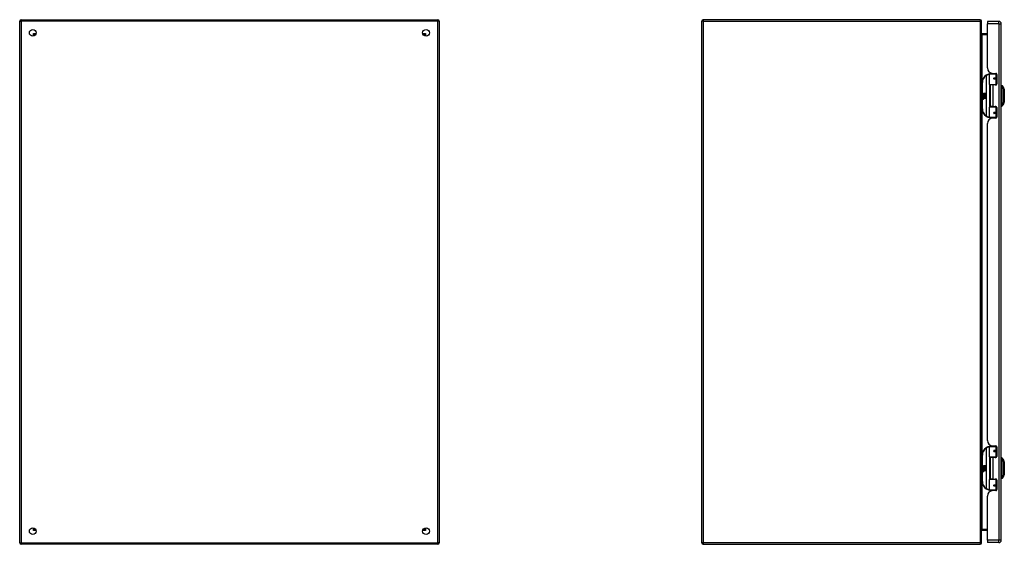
# Model space of a CAD drawing. Header units: inches. Extents: x 22 to 181, y 13 to 126.
# Tile 2 of 7: x 22 to 78, y 55 to 85. Entities that reach past the tile are written whole.
import ezdxf

# ---------------------------------------------------------------- set-up
doc = ezdxf.new("R2010")
doc.units = ezdxf.units.IN
doc.header["$MEASUREMENT"] = 0
doc.layers.add('Visible Edges(ANSI)', color=7, linetype='Continuous', lineweight=25)
doc.layers.add('Visible Tangent Edges(ANSI)', color=7, linetype='Continuous', lineweight=25)

msp = doc.modelspace()

# ---------------------------------------------------------------- linework, layer by layer
at = {"layer": 'Visible Edges(ANSI)'}
for p, q in [((21.678, 55.093), (21.678, 84.925)), ((21.762, 85.009), (45.594, 85.009)), ((45.678, 84.925), (45.678, 55.093)), ((60.707, 55.093), (60.707, 84.925)), ((76.623, 85.009), (60.791, 85.009)), ((76.707, 55.093), (76.707, 84.925)), ((77.041, 84.911), (77.041, 84.765)), ((77.695, 84.911), (77.041, 84.911)), ((77.041, 82.254), (77.041, 84.765)), ((77.841, 55.254), (77.841, 84.765)), ((22.544, 84.112), (22.544, 84.103)), ((22.585, 84.143), (22.575, 84.143)), ((44.781, 84.143), (44.771, 84.143)), ((44.812, 84.112), (44.812, 84.103)), ((77.041, 84.196), (76.738, 84.196)), ((77.162, 81.306), (77.162, 81.891)), ((77.181, 81.911), (77.511, 81.911)), ((77.286, 81.949), (77.286, 81.911)), ((77.353, 81.942), (77.519, 81.942)), ((77.412, 81.942), (77.412, 81.911)), ((77.57, 81.911), (77.511, 81.911)), ((77.57, 81.911), (77.571, 81.911)), ((77.578, 81.883), (77.578, 81.335)), ((76.737, 81.411), (76.737, 79.911)), ((77.515, 81.291), (77.177, 81.291)), ((77.349, 81.276), (77.196, 81.276)), ((77.196, 81.276), (77.196, 80.045)), ((77.254, 81.291), (77.254, 81.276)), ((77.519, 81.276), (77.349, 81.276)), ((77.428, 81.666), (77.429, 81.664)), ((77.434, 81.665), (77.429, 81.665)), ((77.521, 81.667), (77.434, 81.667)), ((77.434, 81.623), (77.521, 81.623)), ((77.436, 81.664), (77.436, 81.666)), ((77.437, 81.625), (77.437, 81.623)), ((77.445, 81.291), (77.445, 81.276)), ((77.515, 81.291), (77.558, 81.291)), ((77.521, 81.667), (77.578, 81.667)), ((77.578, 81.623), (77.521, 81.623)), ((77.857, 81.183), (77.857, 81.251)), ((77.857, 81.183), (77.857, 81.072)), ((77.949, 81.177), (78.011, 81.018)), ((76.777, 80.739), (76.825, 80.714)), ((76.823, 80.695), (76.777, 80.739)), ((76.791, 80.615), (76.819, 80.591)), ((76.791, 80.599), (76.791, 80.615)), ((76.811, 80.586), (76.791, 80.599)), ((76.791, 80.576), (76.811, 80.583)), ((76.791, 80.56), (76.791, 80.576)), ((76.819, 80.573), (76.791, 80.56)), ((76.803, 80.621), (76.794, 80.621)), ((76.809, 80.693), (76.823, 80.695)), ((76.853, 80.661), (76.809, 80.693)), ((76.811, 80.583), (76.811, 80.586)), ((76.815, 80.614), (76.815, 80.651)), ((76.819, 80.591), (76.846, 80.605)), ((76.846, 80.549), (76.819, 80.573)), ((76.824, 80.649), (76.824, 80.625)), ((76.825, 80.811), (76.857, 80.811)), ((76.825, 80.714), (76.825, 80.811)), ((76.846, 80.588), (76.827, 80.581)), ((76.827, 80.581), (76.827, 80.578)), ((76.827, 80.578), (76.846, 80.565)), ((76.828, 80.712), (76.857, 80.697)), ((76.857, 80.712), (76.828, 80.712)), ((76.831, 80.578), (76.849, 80.586)), ((76.93, 80.578), (76.831, 80.578)), ((76.838, 80.574), (76.93, 80.574)), ((76.849, 80.567), (76.838, 80.574)), ((76.841, 80.654), (76.853, 80.661)), ((76.846, 80.605), (76.846, 80.588)), ((76.846, 80.565), (76.846, 80.549)), ((76.857, 80.697), (76.847, 80.695)), ((76.847, 80.695), (76.875, 80.675)), ((76.879, 80.645), (76.849, 80.624)), ((76.849, 80.608), (76.928, 80.608)), ((76.849, 80.586), (76.849, 80.608)), ((76.849, 80.545), (76.849, 80.567)), ((76.857, 80.811), (76.857, 80.712)), ((76.861, 80.811), (76.893, 80.811)), ((76.861, 80.712), (76.861, 80.811)), ((76.893, 80.712), (76.861, 80.712)), ((76.875, 80.675), (76.929, 80.712)), ((76.928, 80.608), (76.879, 80.645)), ((76.893, 80.811), (76.893, 80.712)), ((76.897, 80.712), (76.897, 80.811)), ((76.897, 80.811), (76.93, 80.811)), ((76.929, 80.712), (76.897, 80.712)), ((76.93, 80.677), (76.903, 80.659)), ((76.903, 80.659), (76.93, 80.645)), ((76.93, 80.811), (76.93, 80.677)), ((76.93, 80.645), (76.93, 80.578)), ((76.93, 80.574), (76.93, 80.545)), ((77.857, 80.249), (77.857, 81.072)), ((76.791, 80.553), (76.846, 80.543)), ((76.791, 80.539), (76.791, 80.553)), ((76.814, 80.535), (76.791, 80.539)), ((76.791, 80.519), (76.826, 80.513)), ((76.791, 80.506), (76.791, 80.519)), ((76.814, 80.502), (76.791, 80.506)), ((76.791, 80.485), (76.826, 80.479)), ((76.791, 80.472), (76.791, 80.485)), ((76.825, 80.465), (76.791, 80.472)), ((76.836, 80.532), (76.836, 80.53)), ((76.846, 80.532), (76.836, 80.532)), ((76.843, 80.529), (76.849, 80.528)), ((76.846, 80.543), (76.846, 80.532)), ((76.93, 80.545), (76.849, 80.545)), ((76.849, 80.54), (76.93, 80.54)), ((76.849, 80.528), (76.849, 80.54)), ((76.93, 80.511), (76.85, 80.511)), ((76.93, 80.54), (76.93, 80.511)), ((77.162, 79.43), (77.162, 80.015)), ((77.177, 80.031), (77.515, 80.031)), ((77.349, 80.045), (77.196, 80.045)), ((77.254, 80.031), (77.254, 80.045)), ((77.349, 80.045), (77.519, 80.045)), ((77.445, 80.031), (77.445, 80.045)), ((77.558, 80.031), (77.515, 80.031)), ((77.857, 80.249), (77.857, 80.138)), ((77.857, 80.07), (77.857, 80.138)), ((78.011, 80.304), (77.949, 80.144)), ((77.428, 79.655), (77.429, 79.657)), ((77.429, 79.657), (77.434, 79.657)), ((77.521, 79.698), (77.434, 79.698)), ((77.434, 79.655), (77.521, 79.655)), ((77.436, 79.657), (77.436, 79.655)), ((77.437, 79.696), (77.437, 79.698)), ((77.521, 79.698), (77.578, 79.698)), ((77.578, 79.655), (77.521, 79.655)), ((77.578, 79.986), (77.578, 79.439)), ((77.041, 60.951), (77.041, 79.068)), ((77.511, 79.411), (77.181, 79.411)), ((77.286, 79.372), (77.286, 79.411)), ((77.519, 79.38), (77.353, 79.38)), ((77.412, 79.38), (77.412, 79.411)), ((77.511, 79.411), (77.57, 79.411)), ((77.571, 79.411), (77.57, 79.411)), ((77.162, 60.003), (77.162, 60.588)), ((77.181, 60.608), (77.511, 60.608)), ((77.286, 60.646), (77.286, 60.608)), ((77.353, 60.639), (77.519, 60.639)), ((77.412, 60.639), (77.412, 60.608)), ((77.428, 60.363), (77.429, 60.361)), ((77.434, 60.362), (77.429, 60.362)), ((77.521, 60.364), (77.434, 60.364)), ((77.434, 60.32), (77.521, 60.32)), ((77.436, 60.361), (77.436, 60.363)), ((77.437, 60.322), (77.437, 60.32)), ((77.57, 60.608), (77.511, 60.608)), ((77.521, 60.364), (77.578, 60.364)), ((77.578, 60.32), (77.521, 60.32)), ((77.57, 60.608), (77.571, 60.608)), ((77.578, 60.58), (77.578, 60.032)), ((76.737, 60.108), (76.737, 58.608)), ((77.515, 59.988), (77.177, 59.988)), ((77.349, 59.973), (77.196, 59.973)), ((77.196, 59.973), (77.196, 58.742)), ((77.254, 59.988), (77.254, 59.973)), ((77.519, 59.973), (77.349, 59.973)), ((77.445, 59.988), (77.445, 59.973)), ((77.515, 59.988), (77.558, 59.988)), ((77.857, 59.88), (77.857, 59.948)), ((77.857, 59.88), (77.857, 59.769)), ((77.857, 58.946), (77.857, 59.769)), ((77.949, 59.874), (78.011, 59.715)), ((76.777, 59.436), (76.825, 59.411)), ((76.823, 59.392), (76.777, 59.436)), ((76.791, 59.312), (76.819, 59.288)), ((76.791, 59.296), (76.791, 59.312)), ((76.811, 59.283), (76.791, 59.296)), ((76.791, 59.273), (76.811, 59.28)), ((76.791, 59.257), (76.791, 59.273)), ((76.819, 59.27), (76.791, 59.257)), ((76.791, 59.25), (76.846, 59.24)), ((76.791, 59.236), (76.791, 59.25)), ((76.814, 59.232), (76.791, 59.236)), ((76.791, 59.216), (76.826, 59.21)), ((76.791, 59.203), (76.791, 59.216)), ((76.814, 59.199), (76.791, 59.203)), ((76.791, 59.182), (76.826, 59.176)), ((76.791, 59.169), (76.791, 59.182)), ((76.825, 59.162), (76.791, 59.169)), ((76.803, 59.318), (76.794, 59.318)), ((76.809, 59.39), (76.823, 59.392)), ((76.853, 59.358), (76.809, 59.39)), ((76.811, 59.28), (76.811, 59.283)), ((76.815, 59.311), (76.815, 59.348)), ((76.819, 59.288), (76.846, 59.302)), ((76.846, 59.246), (76.819, 59.27)), ((76.824, 59.346), (76.824, 59.322)), ((76.825, 59.508), (76.857, 59.508)), ((76.825, 59.411), (76.825, 59.508)), ((76.846, 59.285), (76.827, 59.278)), ((76.827, 59.278), (76.827, 59.275)), ((76.827, 59.275), (76.846, 59.262)), ((76.828, 59.409), (76.857, 59.394)), ((76.857, 59.409), (76.828, 59.409)), ((76.831, 59.275), (76.849, 59.283)), ((76.93, 59.275), (76.831, 59.275)), ((76.836, 59.229), (76.836, 59.227)), ((76.846, 59.229), (76.836, 59.229)), ((76.838, 59.271), (76.93, 59.271)), ((76.849, 59.264), (76.838, 59.271)), ((76.841, 59.351), (76.853, 59.358)), ((76.843, 59.226), (76.849, 59.225)), ((76.846, 59.302), (76.846, 59.285)), ((76.846, 59.262), (76.846, 59.246)), ((76.846, 59.24), (76.846, 59.229)), ((76.857, 59.394), (76.847, 59.392)), ((76.847, 59.392), (76.875, 59.372)), ((76.879, 59.342), (76.849, 59.321)), ((76.849, 59.305), (76.928, 59.305)), ((76.849, 59.283), (76.849, 59.305)), ((76.849, 59.242), (76.849, 59.264)), ((76.93, 59.242), (76.849, 59.242)), ((76.849, 59.237), (76.93, 59.237)), ((76.849, 59.225), (76.849, 59.237)), ((76.93, 59.208), (76.85, 59.208)), ((76.857, 59.508), (76.857, 59.409)), ((76.861, 59.508), (76.893, 59.508)), ((76.861, 59.409), (76.861, 59.508)), ((76.893, 59.409), (76.861, 59.409)), ((76.875, 59.372), (76.929, 59.409)), ((76.928, 59.305), (76.879, 59.342)), ((76.893, 59.508), (76.893, 59.409)), ((76.897, 59.409), (76.897, 59.508)), ((76.897, 59.508), (76.93, 59.508)), ((76.929, 59.409), (76.897, 59.409)), ((76.93, 59.374), (76.903, 59.356)), ((76.903, 59.356), (76.93, 59.342)), ((76.93, 59.508), (76.93, 59.374)), ((76.93, 59.342), (76.93, 59.275)), ((76.93, 59.271), (76.93, 59.242)), ((76.93, 59.237), (76.93, 59.208)), ((77.162, 58.127), (77.162, 58.712)), ((77.177, 58.728), (77.515, 58.728)), ((77.349, 58.742), (77.196, 58.742)), ((77.254, 58.728), (77.254, 58.742)), ((77.349, 58.742), (77.519, 58.742)), ((77.445, 58.728), (77.445, 58.742)), ((77.558, 58.728), (77.515, 58.728)), ((77.578, 58.683), (77.578, 58.136)), ((77.857, 58.946), (77.857, 58.835)), ((77.857, 58.767), (77.857, 58.835)), ((78.011, 59.001), (77.949, 58.841)), ((77.511, 58.108), (77.181, 58.108)), ((77.286, 58.069), (77.286, 58.108)), ((77.519, 58.077), (77.353, 58.077)), ((77.412, 58.077), (77.412, 58.108)), ((77.428, 58.352), (77.429, 58.354)), ((77.429, 58.354), (77.434, 58.354)), ((77.521, 58.395), (77.434, 58.395)), ((77.434, 58.352), (77.521, 58.352)), ((77.436, 58.354), (77.436, 58.352)), ((77.437, 58.393), (77.437, 58.395)), ((77.511, 58.108), (77.57, 58.108)), ((77.521, 58.395), (77.578, 58.395)), ((77.578, 58.352), (77.521, 58.352)), ((77.571, 58.108), (77.57, 58.108)), ((77.041, 55.254), (77.041, 57.765)), ((22.544, 55.916), (22.544, 55.906)), ((22.575, 55.875), (22.585, 55.875)), ((44.771, 55.875), (44.781, 55.875)), ((44.812, 55.916), (44.812, 55.906)), ((76.738, 55.822), (77.041, 55.822)), ((77.041, 55.254), (77.041, 55.108)), ((45.594, 55.009), (21.762, 55.009)), ((60.791, 55.009), (76.623, 55.009)), ((77.695, 55.108), (77.041, 55.108))]:
    msp.add_line(p, q, dxfattribs=at)
at = {"layer": 'Visible Edges(ANSI)', "flags": 128}
for points in [[(77.169, 81.906), (77.168, 81.906), (77.168, 81.906), (77.168, 81.906), (77.168, 81.906), (77.167, 81.906), (77.167, 81.906), (77.167, 81.906), (77.167, 81.906), (77.166, 81.906), (77.166, 81.906), (77.166, 81.906), (77.166, 81.906), (77.165, 81.906), (77.165, 81.906), (77.165, 81.905), (77.165, 81.905), (77.164, 81.905), (77.164, 81.905), (77.164, 81.905), (77.164, 81.905), (77.163, 81.905), (77.163, 81.905), (77.163, 81.905), (77.163, 81.905)], [(77.434, 81.623), (77.431, 81.623), (77.429, 81.624), (77.426, 81.625), (77.423, 81.626), (77.421, 81.627), (77.419, 81.629), (77.417, 81.631), (77.415, 81.634), (77.414, 81.636), (77.413, 81.639), (77.412, 81.642), (77.412, 81.645), (77.412, 81.648), (77.413, 81.651), (77.414, 81.654), (77.415, 81.656), (77.417, 81.659), (77.419, 81.661), (77.421, 81.662), (77.423, 81.664), (77.426, 81.665), (77.429, 81.666), (77.431, 81.666), (77.434, 81.667)], [(77.481, 81.276), (77.484, 81.277), (77.487, 81.278), (77.49, 81.28), (77.493, 81.281), (77.496, 81.282), (77.499, 81.283), (77.502, 81.283), (77.505, 81.284), (77.508, 81.285), (77.511, 81.286), (77.514, 81.286), (77.518, 81.287), (77.521, 81.288), (77.524, 81.288), (77.527, 81.289), (77.53, 81.289), (77.533, 81.289), (77.536, 81.29), (77.539, 81.29), (77.542, 81.29), (77.545, 81.29), (77.549, 81.29), (77.552, 81.291), (77.555, 81.291)], [(78.012, 80.306), (78.012, 80.306), (78.012, 80.307), (78.012, 80.309), (78.012, 80.312), (78.012, 80.316), (78.012, 80.321), (78.012, 80.326), (78.012, 80.333), (78.012, 80.34), (78.012, 80.347), (78.012, 80.356), (78.012, 80.365), (78.012, 80.375), (78.012, 80.386), (78.012, 80.397), (78.012, 80.409), (78.012, 80.422), (78.012, 80.435), (78.012, 80.449), (78.012, 80.463), (78.012, 80.478), (78.012, 80.493), (78.012, 80.508), (78.012, 80.524), (78.012, 80.541), (78.012, 80.557), (78.012, 80.574), (78.012, 80.591), (78.012, 80.608), (78.012, 80.626), (78.012, 80.643), (78.012, 80.661), (78.012, 80.678), (78.012, 80.696), (78.012, 80.713), (78.012, 80.73), (78.012, 80.747), (78.012, 80.764), (78.012, 80.78), (78.012, 80.797), (78.012, 80.813), (78.012, 80.828), (78.012, 80.844), (78.012, 80.858), (78.012, 80.873), (78.012, 80.886), (78.012, 80.899), (78.012, 80.912), (78.012, 80.924), (78.012, 80.935), (78.012, 80.946), (78.012, 80.956), (78.012, 80.965), (78.012, 80.974), (78.012, 80.982), (78.012, 80.989), (78.012, 80.995), (78.012, 81.001), (78.012, 81.005), (78.012, 81.009), (78.012, 81.012), (78.012, 81.014), (78.012, 81.015), (78.012, 81.016)], [(77.555, 80.031), (77.552, 80.031), (77.549, 80.031), (77.545, 80.031), (77.542, 80.031), (77.539, 80.031), (77.536, 80.032), (77.533, 80.032), (77.53, 80.032), (77.527, 80.033), (77.524, 80.033), (77.521, 80.034), (77.518, 80.034), (77.514, 80.035), (77.511, 80.036), (77.508, 80.036), (77.505, 80.037), (77.502, 80.038), (77.499, 80.039), (77.496, 80.04), (77.493, 80.041), (77.49, 80.042), (77.487, 80.043), (77.484, 80.044), (77.481, 80.045)], [(77.434, 79.655), (77.431, 79.655), (77.429, 79.655), (77.426, 79.656), (77.423, 79.657), (77.421, 79.659), (77.419, 79.661), (77.417, 79.663), (77.415, 79.665), (77.414, 79.668), (77.413, 79.671), (77.412, 79.673), (77.412, 79.676), (77.412, 79.679), (77.413, 79.682), (77.414, 79.685), (77.415, 79.688), (77.417, 79.69), (77.419, 79.692), (77.421, 79.694), (77.423, 79.695), (77.426, 79.697), (77.429, 79.697), (77.431, 79.698), (77.434, 79.698)], [(77.163, 79.416), (77.163, 79.416), (77.163, 79.416), (77.163, 79.416), (77.164, 79.416), (77.164, 79.416), (77.164, 79.416), (77.164, 79.416), (77.165, 79.416), (77.165, 79.416), (77.165, 79.416), (77.165, 79.416), (77.166, 79.416), (77.166, 79.416), (77.166, 79.416), (77.166, 79.416), (77.167, 79.416), (77.167, 79.416), (77.167, 79.416), (77.167, 79.415), (77.168, 79.415), (77.168, 79.415), (77.168, 79.415), (77.168, 79.415), (77.169, 79.415)], [(77.169, 60.603), (77.168, 60.603), (77.168, 60.603), (77.168, 60.603), (77.168, 60.603), (77.167, 60.603), (77.167, 60.603), (77.167, 60.603), (77.167, 60.603), (77.166, 60.603), (77.166, 60.603), (77.166, 60.603), (77.166, 60.603), (77.165, 60.603), (77.165, 60.603), (77.165, 60.602), (77.165, 60.602), (77.164, 60.602), (77.164, 60.602), (77.164, 60.602), (77.164, 60.602), (77.163, 60.602), (77.163, 60.602), (77.163, 60.602), (77.163, 60.602)], [(77.434, 60.32), (77.431, 60.32), (77.429, 60.321), (77.426, 60.322), (77.423, 60.323), (77.421, 60.324), (77.419, 60.326), (77.417, 60.328), (77.415, 60.331), (77.414, 60.333), (77.413, 60.336), (77.412, 60.339), (77.412, 60.342), (77.412, 60.345), (77.413, 60.348), (77.414, 60.351), (77.415, 60.353), (77.417, 60.356), (77.419, 60.358), (77.421, 60.359), (77.423, 60.361), (77.426, 60.362), (77.429, 60.363), (77.431, 60.363), (77.434, 60.364)], [(77.481, 59.973), (77.484, 59.974), (77.487, 59.975), (77.49, 59.977), (77.493, 59.978), (77.496, 59.979), (77.499, 59.98), (77.502, 59.98), (77.505, 59.981), (77.508, 59.982), (77.511, 59.983), (77.514, 59.983), (77.518, 59.984), (77.521, 59.985), (77.524, 59.985), (77.527, 59.986), (77.53, 59.986), (77.533, 59.986), (77.536, 59.987), (77.539, 59.987), (77.542, 59.987), (77.545, 59.987), (77.549, 59.987), (77.552, 59.988), (77.555, 59.988)], [(78.012, 59.003), (78.012, 59.003), (78.012, 59.004), (78.012, 59.006), (78.012, 59.009), (78.012, 59.013), (78.012, 59.018), (78.012, 59.023), (78.012, 59.03), (78.012, 59.037), (78.012, 59.044), (78.012, 59.053), (78.012, 59.062), (78.012, 59.072), (78.012, 59.083), (78.012, 59.094), (78.012, 59.106), (78.012, 59.119), (78.012, 59.132), (78.012, 59.146), (78.012, 59.16), (78.012, 59.175), (78.012, 59.19), (78.012, 59.205), (78.012, 59.221), (78.012, 59.238), (78.012, 59.254), (78.012, 59.271), (78.012, 59.288), (78.012, 59.305), (78.012, 59.323), (78.012, 59.34), (78.012, 59.358), (78.012, 59.375), (78.012, 59.393), (78.012, 59.41), (78.012, 59.427), (78.012, 59.444), (78.012, 59.461), (78.012, 59.477), (78.012, 59.494), (78.012, 59.51), (78.012, 59.525), (78.012, 59.541), (78.012, 59.555), (78.012, 59.57), (78.012, 59.583), (78.012, 59.596), (78.012, 59.609), (78.012, 59.621), (78.012, 59.632), (78.012, 59.643), (78.012, 59.653), (78.012, 59.662), (78.012, 59.671), (78.012, 59.679), (78.012, 59.686), (78.012, 59.692), (78.012, 59.698), (78.012, 59.702), (78.012, 59.706), (78.012, 59.709), (78.012, 59.711), (78.012, 59.712), (78.012, 59.713)], [(77.555, 58.728), (77.552, 58.728), (77.549, 58.728), (77.545, 58.728), (77.542, 58.728), (77.539, 58.728), (77.536, 58.729), (77.533, 58.729), (77.53, 58.729), (77.527, 58.73), (77.524, 58.73), (77.521, 58.731), (77.518, 58.731), (77.514, 58.732), (77.511, 58.733), (77.508, 58.733), (77.505, 58.734), (77.502, 58.735), (77.499, 58.736), (77.496, 58.737), (77.493, 58.738), (77.49, 58.739), (77.487, 58.74), (77.484, 58.741), (77.481, 58.742)], [(77.163, 58.113), (77.163, 58.113), (77.163, 58.113), (77.163, 58.113), (77.164, 58.113), (77.164, 58.113), (77.164, 58.113), (77.164, 58.113), (77.165, 58.113), (77.165, 58.113), (77.165, 58.113), (77.165, 58.113), (77.166, 58.113), (77.166, 58.113), (77.166, 58.113), (77.166, 58.113), (77.167, 58.113), (77.167, 58.113), (77.167, 58.113), (77.167, 58.112), (77.168, 58.112), (77.168, 58.112), (77.168, 58.112), (77.168, 58.112), (77.169, 58.112)], [(77.434, 58.352), (77.431, 58.352), (77.429, 58.352), (77.426, 58.353), (77.423, 58.354), (77.421, 58.356), (77.419, 58.358), (77.417, 58.36), (77.415, 58.362), (77.414, 58.365), (77.413, 58.368), (77.412, 58.37), (77.412, 58.373), (77.412, 58.376), (77.413, 58.379), (77.414, 58.382), (77.415, 58.385), (77.417, 58.387), (77.419, 58.389), (77.421, 58.391), (77.423, 58.392), (77.426, 58.394), (77.429, 58.394), (77.431, 58.395), (77.434, 58.395)]]:
    msp.add_lwpolyline(points, dxfattribs=at)
at = {"layer": 'Visible Edges(ANSI)'}
for centre, radius in [((22.428, 84.259), 0.195), ((44.928, 84.259), 0.195), ((77.434, 81.645), 0.0197), ((77.434, 79.676), 0.0197), ((77.434, 60.342), 0.0197), ((77.434, 58.373), 0.0197), ((22.428, 55.759), 0.195), ((44.928, 55.759), 0.195)]:
    msp.add_circle(centre, radius, dxfattribs=at)
for centre, radius, start, end in [((21.762, 84.925), 0.084, 90, 180), ((45.594, 84.925), 0.084, 0, 90), ((60.791, 84.925), 0.084, 90, 180), ((76.623, 84.925), 0.084, 0, 90), ((77.695, 84.765), 0.146, 0, 90), ((22.575, 84.112), 0.031, 90, 180), ((44.781, 84.112), 0.031, 0, 90), ((76.738, 84.227), 0.031, 180, 270), ((77.353, 82.254), 0.312, 180, 270), ((77.237, 81.411), 0.5, 122.2377, 180), ((77.237, 81.411), 0.5, 98.5081, 122.2377), ((77.181, 81.891), 0.0197, 90, 180), ((77.519, 81.883), 0.0591, 0, 90), ((77.177, 81.306), 0.0157, 180, 270), ((77.434, 81.645), 0.0217, 279.147, 90), ((77.519, 81.335), 0.0591, 270, 0), ((77.865, 81.192), 0.0394, 101.537, 126.8699), ((77.839, 81.134), 0.118, 21.2505, 81.3991), ((76.852, 80.639), 0.0607, 171.5605, 197.3343), ((76.811, 80.645), 0.0197, 86.5646, 171.5605), ((76.831, 80.633), 0.0307, 154.6784, 202.5609), ((76.812, 80.642), 0.0096, 73.5261, 154.6784), ((76.81, 80.625), 0.0398, 44.1684, 86.5646), ((76.826, 80.64), 0.0282, 246.1555, 293.8445), ((76.822, 80.633), 0.0168, 19.3797, 82.9975), ((76.828, 80.634), 0.00955, 241.4547, 321.1652), ((76.827, 80.635), 0.0109, 321.1652, 19.3797), ((76.832, 80.628), 0.0152, 293.8445, 355.0802), ((76.817, 80.632), 0.0299, 350.4085, 44.1684), ((76.817, 80.632), 0.033, 347.079, 43.1785), ((78.007, 81.016), 0.00492, 0.2088, 21.2505), ((76.806, 80.49), 0.0465, 57.5992, 80), ((76.806, 80.456), 0.0465, 58.5584, 80.8257), ((76.831, 80.494), 0.0288, 259, 288.4748), ((76.828, 80.525), 0.0123, 260, 293.5571), ((76.828, 80.491), 0.0123, 259.9922, 293.5487), ((76.824, 80.518), 0.0126, 6.03, 57.5992), ((76.824, 80.485), 0.0126, 6.1027, 57.6083), ((76.83, 80.519), 0.006, 293.5571, 6.03), ((76.83, 80.485), 0.006, 293.5487, 6.1027), ((76.832, 80.527), 0.0288, 273.6169, 286.9928), ((76.823, 80.476), 0.0246, 359.6788, 63.9508), ((76.823, 80.509), 0.024, 359.4776, 57.4114), ((76.837, 80.509), 0.0101, 286.9928, 359.4776), ((76.837, 80.476), 0.0105, 288.4748, 359.6788), ((76.826, 80.511), 0.024, 358.7952, 46.5849), ((77.177, 80.015), 0.0157, 90, 180), ((77.519, 79.986), 0.0591, 0, 90), ((77.865, 80.129), 0.0394, 233.1301, 258.463), ((77.839, 80.187), 0.118, 278.6009, 338.7495), ((78.007, 80.306), 0.00492, 338.7495, 359.7912), ((77.237, 79.911), 0.5, 180, 237.7623), ((77.237, 79.911), 0.5, 237.7623, 261.4919), ((77.434, 79.676), 0.0217, 270, 80.853), ((77.519, 79.439), 0.0591, 270, 0), ((77.353, 79.068), 0.312, 90, 180), ((77.181, 79.43), 0.0197, 180, 270), ((77.353, 60.951), 0.312, 180, 270), ((77.237, 60.108), 0.5, 122.2377, 180), ((77.237, 60.108), 0.5, 98.5081, 122.2377), ((77.181, 60.588), 0.0197, 90, 180), ((77.434, 60.342), 0.0217, 279.147, 90), ((77.519, 60.58), 0.0591, 0, 90), ((77.177, 60.003), 0.0157, 180, 270), ((77.519, 60.032), 0.0591, 270, 0), ((77.865, 59.889), 0.0394, 101.537, 126.8699), ((77.839, 59.831), 0.118, 21.2505, 81.3991), ((78.007, 59.713), 0.00492, 0.2088, 21.2505), ((76.852, 59.336), 0.0607, 171.5605, 197.3343), ((76.811, 59.342), 0.0197, 86.5646, 171.5605), ((76.831, 59.33), 0.0307, 154.6784, 202.5609), ((76.812, 59.339), 0.0096, 73.5261, 154.6784), ((76.81, 59.322), 0.0398, 44.1684, 86.5646), ((76.806, 59.187), 0.0465, 57.5992, 80), ((76.806, 59.153), 0.0465, 58.5584, 80.8257), ((76.826, 59.337), 0.0282, 246.1555, 293.8445), ((76.822, 59.33), 0.0168, 19.3797, 82.9975), ((76.828, 59.331), 0.00955, 241.4547, 321.1652), ((76.831, 59.191), 0.0288, 259, 288.4748), ((76.828, 59.222), 0.0123, 260, 293.5571), ((76.828, 59.188), 0.0123, 259.9922, 293.5487), ((76.824, 59.215), 0.0126, 6.03, 57.5992), ((76.824, 59.182), 0.0126, 6.1027, 57.6083), ((76.83, 59.216), 0.006, 293.5571, 6.03), ((76.83, 59.182), 0.006, 293.5487, 6.1027), ((76.832, 59.224), 0.0288, 273.6169, 286.9928), ((76.823, 59.173), 0.0246, 359.6788, 63.9508), ((76.827, 59.332), 0.0109, 321.1652, 19.3797), ((76.823, 59.206), 0.024, 359.4776, 57.4114), ((76.832, 59.325), 0.0152, 293.8445, 355.0802), ((76.817, 59.329), 0.0299, 350.4085, 44.1684), ((76.837, 59.206), 0.0101, 286.9928, 359.4776), ((76.837, 59.173), 0.0105, 288.4748, 359.6788), ((76.817, 59.329), 0.033, 347.079, 43.1785), ((76.826, 59.208), 0.024, 358.7952, 46.5849), ((77.237, 58.608), 0.5, 180, 237.7623), ((77.177, 58.712), 0.0157, 90, 180), ((77.519, 58.683), 0.0591, 0, 90), ((77.865, 58.826), 0.0394, 233.1301, 258.463), ((77.839, 58.884), 0.118, 278.6009, 338.7495), ((78.007, 59.003), 0.00492, 338.7495, 359.7912), ((77.237, 58.608), 0.5, 237.7623, 261.4919), ((77.353, 57.765), 0.312, 90, 180), ((77.181, 58.127), 0.0197, 180, 270), ((77.434, 58.373), 0.0217, 270, 80.853), ((77.519, 58.136), 0.0591, 270, 0), ((22.575, 55.906), 0.031, 180, 270), ((44.781, 55.906), 0.031, 270, 0), ((76.738, 55.791), 0.031, 90, 180), ((77.695, 55.254), 0.146, 270, 0), ((21.762, 55.093), 0.084, 180, 270), ((45.594, 55.093), 0.084, 270, 0), ((60.791, 55.093), 0.084, 180, 270), ((76.623, 55.093), 0.084, 270, 0)]:
    msp.add_arc(centre, radius, start, end, dxfattribs=at)
at = {"layer": 'Visible Tangent Edges(ANSI)'}
for p, q in [((21.678, 84.925), (21.762, 84.925)), ((21.762, 85.009), (21.762, 84.925)), ((45.594, 84.925), (21.762, 84.925)), ((21.762, 84.925), (21.762, 55.093)), ((45.594, 85.009), (45.594, 84.925)), ((45.678, 84.925), (45.594, 84.925)), ((45.594, 55.093), (45.594, 84.925)), ((60.791, 84.925), (60.707, 84.925)), ((60.791, 85.009), (60.791, 84.925)), ((60.791, 84.925), (76.623, 84.925)), ((60.791, 84.925), (60.791, 55.093)), ((76.623, 85.009), (76.623, 84.925)), ((76.623, 84.925), (76.623, 55.093)), ((76.707, 84.925), (76.623, 84.925)), ((77.695, 84.765), (77.041, 84.765)), ((77.695, 84.765), (77.695, 84.911)), ((77.695, 84.765), (77.695, 55.254)), ((77.695, 84.765), (77.841, 84.765)), ((22.46, 84.227), (22.575, 84.143)), ((22.544, 84.112), (22.46, 84.227)), ((22.46, 84.227), (22.62, 84.227)), ((22.46, 84.067), (22.46, 84.227)), ((44.736, 84.227), (44.896, 84.227)), ((44.781, 84.143), (44.896, 84.227)), ((44.896, 84.227), (44.812, 84.112)), ((44.896, 84.227), (44.896, 84.067)), ((76.738, 84.196), (76.738, 84.165)), ((76.738, 84.165), (77.041, 84.165)), ((76.738, 81.442), (76.738, 84.165)), ((76.97, 81.834), (76.98, 81.817)), ((76.98, 81.817), (76.98, 79.504)), ((76.98, 81.817), (76.984, 81.817)), ((76.984, 79.504), (76.984, 81.817)), ((77.53, 81.891), (77.162, 81.891)), ((77.53, 81.891), (77.577, 81.891)), ((77.53, 81.891), (77.53, 81.676)), ((77.554, 81.93), (77.554, 81.911)), ((76.737, 81.411), (76.756, 81.411)), ((76.756, 79.911), (76.756, 81.411)), ((77.162, 81.306), (77.53, 81.306)), ((77.169, 81.293), (77.169, 80.028)), ((77.349, 81.276), (77.349, 80.045)), ((77.438, 81.676), (77.53, 81.676)), ((77.53, 81.613), (77.438, 81.613)), ((77.578, 81.676), (77.53, 81.676)), ((77.53, 81.613), (77.53, 81.306)), ((77.53, 81.613), (77.578, 81.613)), ((77.571, 81.306), (77.53, 81.306)), ((77.554, 81.291), (77.554, 81.287)), ((77.53, 80.015), (77.162, 80.015)), ((77.53, 80.015), (77.571, 80.015)), ((77.53, 80.015), (77.53, 79.708)), ((77.554, 80.034), (77.554, 80.031)), ((76.756, 79.911), (76.737, 79.911)), ((76.738, 60.139), (76.738, 79.879)), ((76.98, 79.504), (76.97, 79.488)), ((76.984, 79.504), (76.98, 79.504)), ((77.438, 79.708), (77.53, 79.708)), ((77.53, 79.645), (77.438, 79.645)), ((77.578, 79.708), (77.53, 79.708)), ((77.53, 79.645), (77.53, 79.43)), ((77.53, 79.645), (77.578, 79.645)), ((77.162, 79.43), (77.53, 79.43)), ((77.577, 79.43), (77.53, 79.43)), ((77.554, 79.411), (77.554, 79.391)), ((76.97, 60.531), (76.98, 60.514)), ((76.98, 60.514), (76.98, 58.201)), ((76.98, 60.514), (76.984, 60.514)), ((76.984, 58.201), (76.984, 60.514)), ((77.53, 60.588), (77.162, 60.588)), ((77.438, 60.373), (77.53, 60.373)), ((77.53, 60.31), (77.438, 60.31)), ((77.53, 60.588), (77.577, 60.588)), ((77.53, 60.588), (77.53, 60.373)), ((77.578, 60.373), (77.53, 60.373)), ((77.53, 60.31), (77.53, 60.003)), ((77.53, 60.31), (77.578, 60.31)), ((77.554, 60.627), (77.554, 60.608)), ((76.737, 60.108), (76.756, 60.108)), ((76.756, 58.608), (76.756, 60.108)), ((77.162, 60.003), (77.53, 60.003)), ((77.169, 59.99), (77.169, 58.725)), ((77.349, 59.973), (77.349, 58.742)), ((77.571, 60.003), (77.53, 60.003)), ((77.554, 59.988), (77.554, 59.984)), ((76.756, 58.608), (76.737, 58.608)), ((77.53, 58.712), (77.162, 58.712)), ((77.53, 58.712), (77.571, 58.712)), ((77.53, 58.712), (77.53, 58.405)), ((77.554, 58.731), (77.554, 58.728)), ((76.738, 55.853), (76.738, 58.576)), ((76.98, 58.201), (76.97, 58.185)), ((76.984, 58.201), (76.98, 58.201)), ((77.162, 58.127), (77.53, 58.127)), ((77.438, 58.405), (77.53, 58.405)), ((77.53, 58.342), (77.438, 58.342)), ((77.578, 58.405), (77.53, 58.405)), ((77.53, 58.342), (77.53, 58.127)), ((77.53, 58.342), (77.578, 58.342)), ((77.577, 58.127), (77.53, 58.127)), ((77.554, 58.108), (77.554, 58.088)), ((22.46, 55.791), (22.46, 55.951)), ((22.46, 55.791), (22.544, 55.906)), ((22.575, 55.875), (22.46, 55.791)), ((22.62, 55.791), (22.46, 55.791)), ((44.896, 55.791), (44.736, 55.791)), ((44.896, 55.791), (44.781, 55.875)), ((44.812, 55.906), (44.896, 55.791)), ((44.896, 55.951), (44.896, 55.791)), ((77.041, 55.853), (76.738, 55.853)), ((76.738, 55.822), (76.738, 55.853)), ((77.695, 55.254), (77.041, 55.254)), ((77.841, 55.254), (77.695, 55.254)), ((77.695, 55.108), (77.695, 55.254)), ((21.678, 55.093), (21.762, 55.093)), ((21.762, 55.009), (21.762, 55.093)), ((21.762, 55.093), (45.594, 55.093)), ((45.678, 55.093), (45.594, 55.093)), ((45.594, 55.009), (45.594, 55.093)), ((60.791, 55.093), (60.707, 55.093)), ((76.623, 55.093), (60.791, 55.093)), ((60.791, 55.093), (60.791, 55.009)), ((76.623, 55.093), (76.623, 55.009)), ((76.623, 55.093), (76.707, 55.093))]:
    msp.add_line(p, q, dxfattribs=at)
at = {"layer": 'Visible Tangent Edges(ANSI)', "flags": 128}
for points in [[(77.438, 81.676), (77.434, 81.676), (77.43, 81.675), (77.426, 81.674), (77.423, 81.673), (77.419, 81.67), (77.416, 81.668), (77.413, 81.665), (77.41, 81.661), (77.408, 81.657), (77.406, 81.653), (77.406, 81.649), (77.405, 81.645), (77.406, 81.641), (77.406, 81.636), (77.408, 81.632), (77.41, 81.629), (77.413, 81.625), (77.416, 81.622), (77.419, 81.619), (77.423, 81.617), (77.426, 81.616), (77.43, 81.614), (77.434, 81.614), (77.438, 81.613)], [(77.555, 81.291), (77.55, 81.291), (77.545, 81.29), (77.541, 81.29), (77.536, 81.29), (77.531, 81.29), (77.527, 81.29), (77.522, 81.289), (77.518, 81.289), (77.513, 81.289), (77.508, 81.288), (77.504, 81.288), (77.499, 81.287), (77.494, 81.287), (77.49, 81.286), (77.485, 81.285), (77.481, 81.285), (77.476, 81.284), (77.471, 81.283), (77.467, 81.282), (77.462, 81.281), (77.458, 81.28), (77.453, 81.279), (77.449, 81.278), (77.445, 81.277)], [(77.951, 81.101), (77.951, 81.109), (77.951, 81.114), (77.951, 81.12), (77.951, 81.125), (77.95, 81.13), (77.95, 81.135), (77.95, 81.139), (77.95, 81.143), (77.95, 81.147), (77.95, 81.151), (77.95, 81.155), (77.95, 81.158), (77.95, 81.161), (77.95, 81.164), (77.95, 81.166), (77.95, 81.169), (77.95, 81.171), (77.949, 81.172), (77.949, 81.174), (77.949, 81.175), (77.949, 81.176), (77.949, 81.177), (77.949, 81.177), (77.949, 81.177)], [(77.951, 80.272), (77.951, 80.306), (77.951, 80.337), (77.95, 80.368), (77.95, 80.4), (77.95, 80.432), (77.95, 80.464), (77.95, 80.496), (77.95, 80.529), (77.949, 80.562), (77.949, 80.594), (77.949, 80.627), (77.949, 80.66), (77.949, 80.693), (77.949, 80.726), (77.949, 80.759), (77.95, 80.792), (77.95, 80.825), (77.95, 80.857), (77.95, 80.889), (77.95, 80.921), (77.95, 80.953), (77.951, 80.985), (77.951, 81.016), (77.951, 81.049)], [(77.951, 81.049), (77.951, 81.052), (77.951, 81.055), (77.951, 81.057), (77.951, 81.06), (77.951, 81.063), (77.951, 81.065), (77.951, 81.068), (77.951, 81.07), (77.951, 81.073), (77.951, 81.075), (77.951, 81.077), (77.951, 81.079), (77.951, 81.082), (77.951, 81.084), (77.951, 81.086), (77.951, 81.088), (77.951, 81.089), (77.951, 81.091), (77.951, 81.093), (77.951, 81.095), (77.951, 81.096), (77.951, 81.098), (77.951, 81.099), (77.951, 81.101)], [(78.011, 81.018), (78.011, 81.017), (78.011, 81.017), (78.011, 81.016), (78.011, 81.015), (78.011, 81.014), (78.011, 81.012), (78.011, 81.01), (78.011, 81.008), (78.011, 81.005), (78.011, 81.003), (78.011, 81), (78.011, 80.996), (78.012, 80.993), (78.012, 80.989), (78.012, 80.984), (78.012, 80.98), (78.012, 80.975), (78.012, 80.97), (78.012, 80.965), (78.012, 80.96), (78.012, 80.954), (78.012, 80.948), (78.012, 80.942), (78.012, 80.935)], [(78.012, 80.888), (78.012, 80.872), (78.012, 80.855), (78.012, 80.838), (78.012, 80.819), (78.012, 80.801), (78.011, 80.782), (78.011, 80.762), (78.011, 80.742), (78.011, 80.722), (78.011, 80.702), (78.011, 80.681), (78.011, 80.661), (78.011, 80.64), (78.011, 80.619), (78.011, 80.599), (78.011, 80.579), (78.011, 80.559), (78.011, 80.539), (78.012, 80.52), (78.012, 80.502), (78.012, 80.483), (78.012, 80.466), (78.012, 80.449), (78.012, 80.433)], [(78.012, 80.935), (78.012, 80.933), (78.012, 80.932), (78.012, 80.93), (78.012, 80.928), (78.012, 80.926), (78.012, 80.924), (78.012, 80.922), (78.012, 80.921), (78.012, 80.919), (78.012, 80.917), (78.012, 80.915), (78.012, 80.913), (78.012, 80.911), (78.012, 80.909), (78.012, 80.907), (78.012, 80.905), (78.012, 80.903), (78.012, 80.901), (78.012, 80.899), (78.012, 80.897), (78.012, 80.895), (78.012, 80.892), (78.012, 80.89), (78.012, 80.888)], [(77.445, 80.044), (77.449, 80.043), (77.453, 80.042), (77.458, 80.041), (77.462, 80.04), (77.467, 80.039), (77.471, 80.038), (77.476, 80.037), (77.481, 80.037), (77.485, 80.036), (77.49, 80.035), (77.494, 80.035), (77.499, 80.034), (77.504, 80.034), (77.508, 80.033), (77.513, 80.033), (77.518, 80.032), (77.522, 80.032), (77.527, 80.032), (77.531, 80.031), (77.536, 80.031), (77.541, 80.031), (77.545, 80.031), (77.55, 80.031), (77.555, 80.031)], [(77.949, 80.144), (77.949, 80.144), (77.949, 80.145), (77.949, 80.145), (77.949, 80.146), (77.949, 80.147), (77.949, 80.149), (77.95, 80.151), (77.95, 80.153), (77.95, 80.155), (77.95, 80.158), (77.95, 80.16), (77.95, 80.163), (77.95, 80.167), (77.95, 80.17), (77.95, 80.174), (77.95, 80.178), (77.95, 80.182), (77.95, 80.187), (77.95, 80.191), (77.951, 80.196), (77.951, 80.202), (77.951, 80.207), (77.951, 80.212), (77.951, 80.221)], [(77.951, 80.221), (77.951, 80.222), (77.951, 80.224), (77.951, 80.225), (77.951, 80.227), (77.951, 80.228), (77.951, 80.23), (77.951, 80.232), (77.951, 80.234), (77.951, 80.236), (77.951, 80.238), (77.951, 80.24), (77.951, 80.242), (77.951, 80.244), (77.951, 80.246), (77.951, 80.249), (77.951, 80.251), (77.951, 80.254), (77.951, 80.256), (77.951, 80.259), (77.951, 80.261), (77.951, 80.264), (77.951, 80.267), (77.951, 80.269), (77.951, 80.272)], [(78.012, 80.386), (78.012, 80.38), (78.012, 80.373), (78.012, 80.367), (78.012, 80.362), (78.012, 80.356), (78.012, 80.351), (78.012, 80.346), (78.012, 80.341), (78.012, 80.337), (78.012, 80.333), (78.012, 80.329), (78.011, 80.325), (78.011, 80.322), (78.011, 80.319), (78.011, 80.316), (78.011, 80.313), (78.011, 80.311), (78.011, 80.309), (78.011, 80.308), (78.011, 80.306), (78.011, 80.305), (78.011, 80.304), (78.011, 80.304), (78.011, 80.304)], [(78.012, 80.433), (78.012, 80.431), (78.012, 80.429), (78.012, 80.427), (78.012, 80.425), (78.012, 80.423), (78.012, 80.421), (78.012, 80.418), (78.012, 80.416), (78.012, 80.414), (78.012, 80.412), (78.012, 80.41), (78.012, 80.408), (78.012, 80.407), (78.012, 80.405), (78.012, 80.403), (78.012, 80.401), (78.012, 80.399), (78.012, 80.397), (78.012, 80.395), (78.012, 80.393), (78.012, 80.391), (78.012, 80.39), (78.012, 80.388), (78.012, 80.386)], [(77.438, 79.708), (77.434, 79.708), (77.43, 79.707), (77.426, 79.706), (77.423, 79.704), (77.419, 79.702), (77.416, 79.699), (77.413, 79.696), (77.41, 79.693), (77.408, 79.689), (77.406, 79.685), (77.406, 79.681), (77.405, 79.676), (77.406, 79.672), (77.406, 79.668), (77.408, 79.664), (77.41, 79.66), (77.413, 79.657), (77.416, 79.654), (77.419, 79.651), (77.423, 79.649), (77.426, 79.647), (77.43, 79.646), (77.434, 79.645), (77.438, 79.645)], [(77.438, 60.373), (77.434, 60.373), (77.43, 60.372), (77.426, 60.371), (77.423, 60.37), (77.419, 60.367), (77.416, 60.365), (77.413, 60.362), (77.41, 60.358), (77.408, 60.354), (77.406, 60.35), (77.406, 60.346), (77.405, 60.342), (77.406, 60.338), (77.406, 60.333), (77.408, 60.329), (77.41, 60.326), (77.413, 60.322), (77.416, 60.319), (77.419, 60.316), (77.423, 60.314), (77.426, 60.313), (77.43, 60.311), (77.434, 60.311), (77.438, 60.31)], [(77.555, 59.988), (77.55, 59.988), (77.545, 59.987), (77.541, 59.987), (77.536, 59.987), (77.531, 59.987), (77.527, 59.987), (77.522, 59.986), (77.518, 59.986), (77.513, 59.986), (77.508, 59.985), (77.504, 59.985), (77.499, 59.984), (77.494, 59.984), (77.49, 59.983), (77.485, 59.982), (77.481, 59.982), (77.476, 59.981), (77.471, 59.98), (77.467, 59.979), (77.462, 59.978), (77.458, 59.977), (77.453, 59.976), (77.449, 59.975), (77.445, 59.974)], [(77.951, 59.798), (77.951, 59.806), (77.951, 59.811), (77.951, 59.817), (77.951, 59.822), (77.95, 59.827), (77.95, 59.832), (77.95, 59.836), (77.95, 59.84), (77.95, 59.844), (77.95, 59.848), (77.95, 59.852), (77.95, 59.855), (77.95, 59.858), (77.95, 59.861), (77.95, 59.863), (77.95, 59.866), (77.95, 59.868), (77.949, 59.869), (77.949, 59.871), (77.949, 59.872), (77.949, 59.873), (77.949, 59.874), (77.949, 59.874), (77.949, 59.874)], [(77.951, 58.969), (77.951, 59.003), (77.951, 59.034), (77.95, 59.065), (77.95, 59.097), (77.95, 59.129), (77.95, 59.161), (77.95, 59.193), (77.95, 59.226), (77.949, 59.259), (77.949, 59.291), (77.949, 59.324), (77.949, 59.357), (77.949, 59.39), (77.949, 59.423), (77.949, 59.456), (77.95, 59.489), (77.95, 59.522), (77.95, 59.554), (77.95, 59.586), (77.95, 59.618), (77.95, 59.65), (77.951, 59.682), (77.951, 59.713), (77.951, 59.746)], [(77.951, 59.746), (77.951, 59.749), (77.951, 59.752), (77.951, 59.754), (77.951, 59.757), (77.951, 59.76), (77.951, 59.762), (77.951, 59.765), (77.951, 59.767), (77.951, 59.77), (77.951, 59.772), (77.951, 59.774), (77.951, 59.776), (77.951, 59.779), (77.951, 59.781), (77.951, 59.783), (77.951, 59.785), (77.951, 59.786), (77.951, 59.788), (77.951, 59.79), (77.951, 59.792), (77.951, 59.793), (77.951, 59.795), (77.951, 59.796), (77.951, 59.798)], [(78.011, 59.715), (78.011, 59.714), (78.011, 59.714), (78.011, 59.713), (78.011, 59.712), (78.011, 59.711), (78.011, 59.709), (78.011, 59.707), (78.011, 59.705), (78.011, 59.702), (78.011, 59.7), (78.011, 59.697), (78.011, 59.693), (78.012, 59.69), (78.012, 59.686), (78.012, 59.681), (78.012, 59.677), (78.012, 59.672), (78.012, 59.667), (78.012, 59.662), (78.012, 59.657), (78.012, 59.651), (78.012, 59.645), (78.012, 59.639), (78.012, 59.632)], [(78.012, 59.585), (78.012, 59.569), (78.012, 59.552), (78.012, 59.535), (78.012, 59.516), (78.012, 59.498), (78.011, 59.479), (78.011, 59.459), (78.011, 59.439), (78.011, 59.419), (78.011, 59.399), (78.011, 59.378), (78.011, 59.358), (78.011, 59.337), (78.011, 59.316), (78.011, 59.296), (78.011, 59.276), (78.011, 59.256), (78.011, 59.236), (78.012, 59.217), (78.012, 59.199), (78.012, 59.18), (78.012, 59.163), (78.012, 59.146), (78.012, 59.13)], [(78.012, 59.632), (78.012, 59.63), (78.012, 59.629), (78.012, 59.627), (78.012, 59.625), (78.012, 59.623), (78.012, 59.621), (78.012, 59.619), (78.012, 59.618), (78.012, 59.616), (78.012, 59.614), (78.012, 59.612), (78.012, 59.61), (78.012, 59.608), (78.012, 59.606), (78.012, 59.604), (78.012, 59.602), (78.012, 59.6), (78.012, 59.598), (78.012, 59.596), (78.012, 59.594), (78.012, 59.592), (78.012, 59.589), (78.012, 59.587), (78.012, 59.585)], [(77.445, 58.741), (77.449, 58.74), (77.453, 58.739), (77.458, 58.738), (77.462, 58.737), (77.467, 58.736), (77.471, 58.735), (77.476, 58.734), (77.481, 58.734), (77.485, 58.733), (77.49, 58.732), (77.494, 58.732), (77.499, 58.731), (77.504, 58.731), (77.508, 58.73), (77.513, 58.73), (77.518, 58.729), (77.522, 58.729), (77.527, 58.729), (77.531, 58.728), (77.536, 58.728), (77.541, 58.728), (77.545, 58.728), (77.55, 58.728), (77.555, 58.728)], [(77.949, 58.841), (77.949, 58.841), (77.949, 58.842), (77.949, 58.842), (77.949, 58.843), (77.949, 58.844), (77.949, 58.846), (77.95, 58.848), (77.95, 58.85), (77.95, 58.852), (77.95, 58.855), (77.95, 58.857), (77.95, 58.86), (77.95, 58.864), (77.95, 58.867), (77.95, 58.871), (77.95, 58.875), (77.95, 58.879), (77.95, 58.884), (77.95, 58.888), (77.951, 58.893), (77.951, 58.899), (77.951, 58.904), (77.951, 58.909), (77.951, 58.918)], [(77.951, 58.918), (77.951, 58.919), (77.951, 58.921), (77.951, 58.922), (77.951, 58.924), (77.951, 58.925), (77.951, 58.927), (77.951, 58.929), (77.951, 58.931), (77.951, 58.933), (77.951, 58.935), (77.951, 58.937), (77.951, 58.939), (77.951, 58.941), (77.951, 58.943), (77.951, 58.946), (77.951, 58.948), (77.951, 58.951), (77.951, 58.953), (77.951, 58.956), (77.951, 58.958), (77.951, 58.961), (77.951, 58.964), (77.951, 58.966), (77.951, 58.969)], [(78.012, 59.083), (78.012, 59.077), (78.012, 59.07), (78.012, 59.064), (78.012, 59.059), (78.012, 59.053), (78.012, 59.048), (78.012, 59.043), (78.012, 59.038), (78.012, 59.034), (78.012, 59.03), (78.012, 59.026), (78.011, 59.022), (78.011, 59.019), (78.011, 59.016), (78.011, 59.013), (78.011, 59.01), (78.011, 59.008), (78.011, 59.006), (78.011, 59.005), (78.011, 59.003), (78.011, 59.002), (78.011, 59.001), (78.011, 59.001), (78.011, 59.001)], [(78.012, 59.13), (78.012, 59.128), (78.012, 59.126), (78.012, 59.124), (78.012, 59.122), (78.012, 59.12), (78.012, 59.118), (78.012, 59.115), (78.012, 59.113), (78.012, 59.111), (78.012, 59.109), (78.012, 59.107), (78.012, 59.105), (78.012, 59.104), (78.012, 59.102), (78.012, 59.1), (78.012, 59.098), (78.012, 59.096), (78.012, 59.094), (78.012, 59.092), (78.012, 59.09), (78.012, 59.088), (78.012, 59.087), (78.012, 59.085), (78.012, 59.083)], [(77.438, 58.405), (77.434, 58.405), (77.43, 58.404), (77.426, 58.403), (77.423, 58.401), (77.419, 58.399), (77.416, 58.396), (77.413, 58.393), (77.41, 58.39), (77.408, 58.386), (77.406, 58.382), (77.406, 58.378), (77.405, 58.373), (77.406, 58.369), (77.406, 58.365), (77.408, 58.361), (77.41, 58.357), (77.413, 58.354), (77.416, 58.351), (77.419, 58.348), (77.423, 58.346), (77.426, 58.344), (77.43, 58.343), (77.434, 58.342), (77.438, 58.342)]]:
    msp.add_lwpolyline(points, dxfattribs=at)
at = {"layer": 'Visible Tangent Edges(ANSI)'}
for centre, start, end in [((77.237, 81.411), 122.2377, 180), ((77.24, 81.411), 99.4349, 122.2377), ((77.237, 79.911), 180, 237.7623), ((77.24, 79.911), 237.7623, 260.5651), ((77.237, 60.108), 122.2377, 180), ((77.24, 60.108), 99.4349, 122.2377), ((77.237, 58.608), 180, 237.7623), ((77.24, 58.608), 237.7623, 260.5651)]:
    msp.add_arc(centre, 0.48, start, end, dxfattribs=at)
for centre, major_axis, ratio, start_param, end_param in [((76.738, 84.227), (0, -0.062), 0.5, 4.712389, 6.283185), ((76.98, 81.817), (-0.0105, 0.0167), 0.161367, 4.610972, 6.283185), ((77.166, 81.886), (-0.0029, 0.0195), 0.187781, 5.698095, 6.283185), ((77.511, 81.891), (0, 0.0197), 0.965926, 4.712389, 6.283185), ((77.57, 81.891), (0, 0.0197), 0.965926, 6.20384, 6.283185), ((77.434, 81.676), (0, -0.00984), 0.476565, 0, 1.570796), ((77.434, 81.613), (0, 0.00984), 0.476565, 4.712389, 6.283185), ((77.515, 81.306), (0, -0.0157), 0.965926, 0, 1.570796), ((77.521, 81.676), (0, -0.00984), 0.965926, 0, 1.570796), ((77.521, 81.613), (0, 0.00984), 0.965926, 4.712389, 6.283185), ((77.837, 81.073), (0.117, -0.016), 0.948273, 0.391156, 1.528426), ((77.837, 81.035), (0.118, 0.005), 0.314585, 0.249322, 1.386592), ((77.515, 80.015), (0, 0.0157), 0.965926, 4.712389, 6.283185), ((77.837, 80.286), (0.118, -0.005), 0.314585, 4.896593, 6.033863), ((77.837, 80.248), (0.117, 0.016), 0.948273, 4.754759, 5.892029), ((76.98, 79.504), (-0.0105, -0.0167), 0.161367, 0, 1.672214), ((77.434, 79.708), (0, -0.00984), 0.476565, 0, 1.570796), ((77.434, 79.645), (0, 0.00984), 0.476565, 4.712389, 6.283185), ((77.521, 79.708), (0, -0.00984), 0.965926, 0, 1.570796), ((77.521, 79.645), (0, 0.00984), 0.965926, 4.712389, 6.283185), ((77.166, 79.436), (-0.0029, -0.0195), 0.187781, 0, 0.58509), ((77.511, 79.43), (0, -0.0197), 0.965926, 0, 1.570796), ((77.57, 79.43), (0, -0.0197), 0.965926, 0, 0.079346), ((76.98, 60.514), (-0.0105, 0.0167), 0.161367, 4.610972, 6.283185), ((77.166, 60.583), (-0.0029, 0.0195), 0.187781, 5.698095, 6.283185), ((77.434, 60.373), (0, -0.00984), 0.476565, 0, 1.570796), ((77.434, 60.31), (0, 0.00984), 0.476565, 4.712389, 6.283185), ((77.511, 60.588), (0, 0.0197), 0.965926, 4.712389, 6.283185), ((77.521, 60.373), (0, -0.00984), 0.965926, 0, 1.570796), ((77.521, 60.31), (0, 0.00984), 0.965926, 4.712389, 6.283185), ((77.57, 60.588), (0, 0.0197), 0.965926, 6.20384, 6.283185), ((77.515, 60.003), (0, -0.0157), 0.965926, 0, 1.570796), ((77.837, 59.77), (0.117, -0.016), 0.948273, 0.391156, 1.528426), ((77.837, 59.732), (0.118, 0.005), 0.314585, 0.249322, 1.386592), ((77.515, 58.712), (0, 0.0157), 0.965926, 4.712389, 6.283185), ((77.837, 58.983), (0.118, -0.005), 0.314585, 4.896593, 6.033863), ((77.837, 58.945), (0.117, 0.016), 0.948273, 4.754759, 5.892029), ((76.98, 58.201), (-0.0105, -0.0167), 0.161367, 0, 1.672214), ((77.166, 58.133), (-0.0029, -0.0195), 0.187781, 0, 0.58509), ((77.434, 58.405), (0, -0.00984), 0.476565, 0, 1.570796), ((77.434, 58.342), (0, 0.00984), 0.476565, 4.712389, 6.283185), ((77.511, 58.127), (0, -0.0197), 0.965926, 0, 1.570796), ((77.521, 58.405), (0, -0.00984), 0.965926, 0, 1.570796), ((77.521, 58.342), (0, 0.00984), 0.965926, 4.712389, 6.283185), ((77.57, 58.127), (0, -0.0197), 0.965926, 0, 0.079346), ((76.738, 55.791), (0, 0.062), 0.5, 0, 1.570796)]:
    msp.add_ellipse(centre, major_axis=major_axis, ratio=ratio, start_param=start_param, end_param=end_param, dxfattribs=at)

doc.saveas('drawing.dxf')
